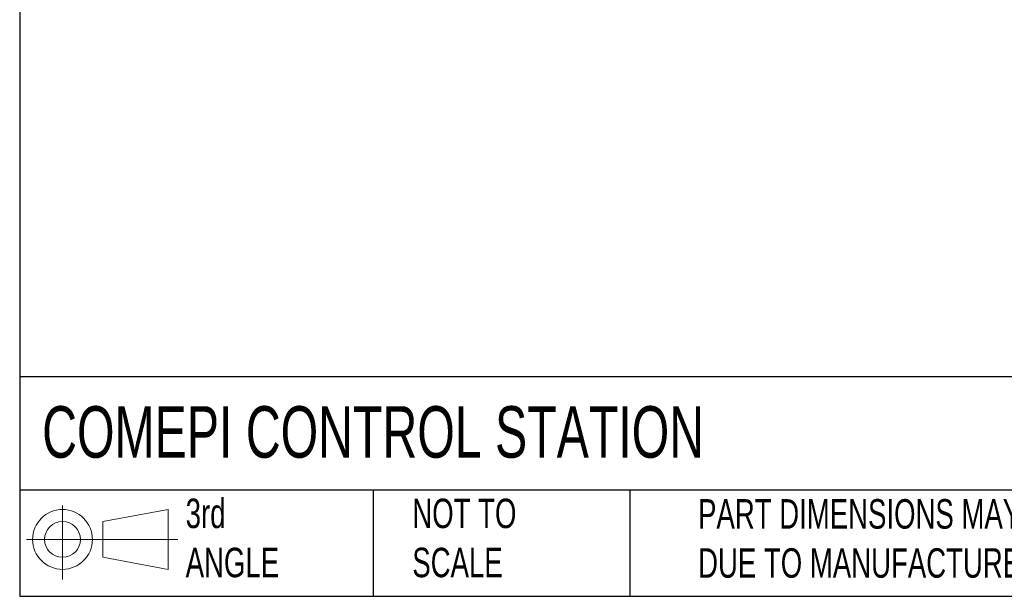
# Model space of a CAD drawing. Header units: millimetres. Extents: x 19 to 819, y 19 to 629.
# Tile 1 of 31: x 19 to 231, y 19 to 143. Entities that reach past the tile are written whole.
import ezdxf

# ---------------------------------------------------------------- set-up
doc = ezdxf.new("R2010")
doc.units = ezdxf.units.MM
doc.header["$LTSCALE"] = 3
doc.linetypes.add('SLD-Solid', pattern=[0])
doc.layers.add('SLD-DEFPOINTS', color=7, linetype='Continuous')
doc.layers.add('TEXT', color=140, linetype='SLD-Solid', lineweight=25)
doc.styles.add('SLDTEXTSTYLE0', font='TXT', dxfattribs={"width": 0.7})

# ---------------------------------------------------------------- blocks, each defined once
blk = doc.blocks.new('Block11')
at = {"color": 7, "linetype": 'SLD-Solid', "lineweight": 18}
for p, q in [((7.77, 15.93), (7.77, 0)), ((16.44, 12.5), (30.53, 15.1)), ((30.53, 15.1), (30.53, 2.19)), ((16.44, 4.79), (16.44, 12.5)), ((0, 8.65), (32.62, 8.65)), ((16.44, 4.79), (30.53, 2.19))]:
    blk.add_line(p, q, dxfattribs=at)
for radius in [6.45, 3.86]:
    blk.add_circle((7.77, 8.65), radius, dxfattribs=at)
blk = doc.blocks.new('Block12')
at = {"layer": 'SLD-DEFPOINTS'}
blk.add_blockref('Block11', (0, 0), dxfattribs=at)

msp = doc.modelspace()

# ---------------------------------------------------------------- linework, layer by layer
at = {"layer": 'TEXT'}
for p, q in [((19.05, 628.65), (19.05, 19.05)), ((819.15, 66.378), (19.05, 66.378)), ((819.15, 41.91), (19.05, 41.91)), ((95.25, 41.91), (95.25, 19.05)), ((150.635, 41.91), (150.635, 19.05)), ((19.05, 19.05), (819.15, 19.05))]:
    msp.add_line(p, q, dxfattribs=at)

# ---------------------------------------------------------------- block references
at = {"layer": 'SLD-DEFPOINTS'}
msp.add_blockref('Block12', (20.514, 22.662), dxfattribs=at)

# ---------------------------------------------------------------- texts
at = {"layer": 'TEXT', "attachment_point": 1, "style": 'SLDTEXTSTYLE0'}
for s, insert, char_height in [('COMEPI CONTROL STATION', (23.897, 60.032), 11.1125), ('3rd^JANGLE', (54.846, 40.102), 6.35), ('NOT TO^JSCALE', (103.725, 40.102), 6.35), ("PART DIMENSIONS MAY DIFFER SLIGHTLY ^JDUE TO MANUFACTURER'S VARIANCES", (165.358, 39.991), 6.35)]:
    msp.add_mtext(s, dxfattribs=dict(at, insert=insert, char_height=char_height))

doc.saveas('drawing.dxf')
